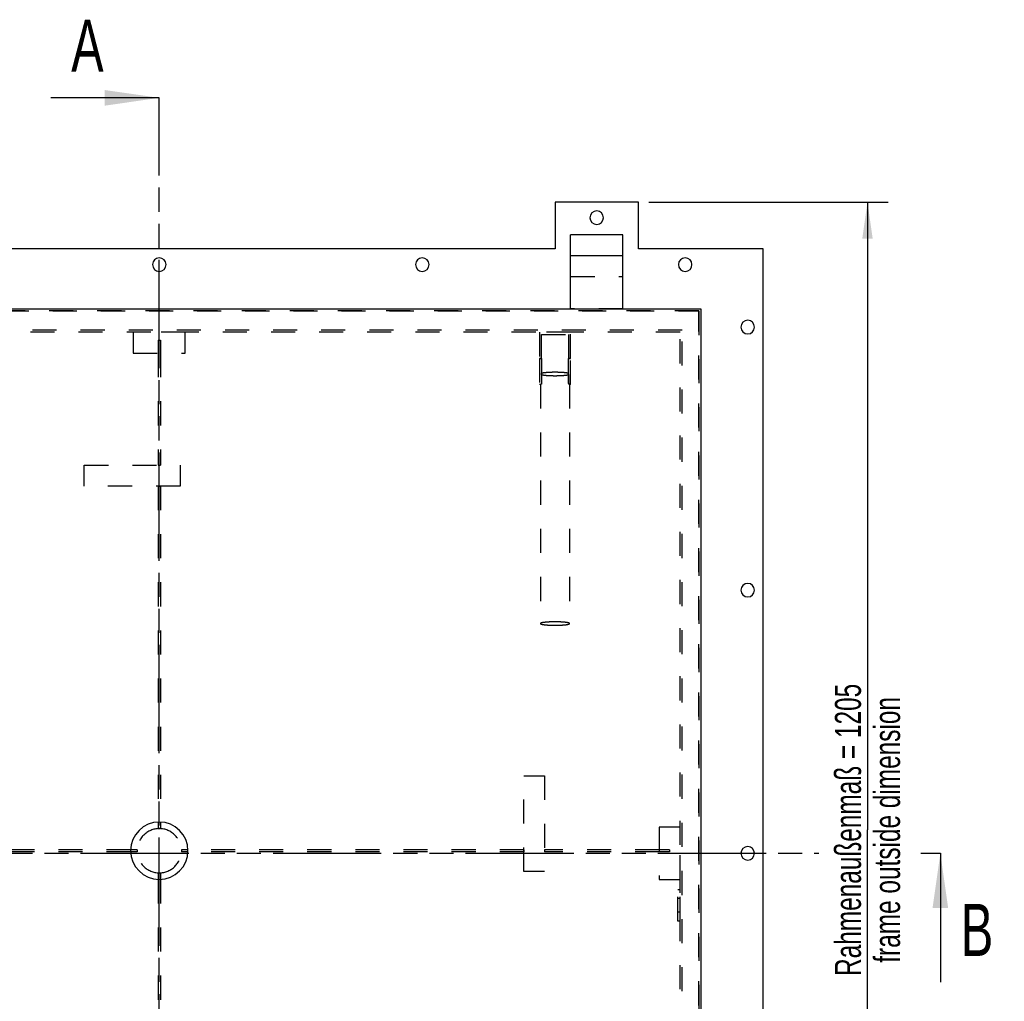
# Model space of a CAD drawing. Header units: millimetres. Extents: x 0 to 4200, y 0 to 2970.
# Tile 3 of 15: x 1008 to 1953, y 909 to 1851. Entities that reach past the tile are written whole.
import ezdxf

# ---------------------------------------------------------------- set-up
doc = ezdxf.new("R2010")
doc.units = ezdxf.units.MM
doc.header["$LTSCALE"] = 231
doc.linetypes.add('HIDDEN', pattern=[0.2, 0.1, -0.1])
doc.linetypes.add('PHANTOM', pattern=[0.8, 0.45, -0.05, 0.1, -0.05, 0.1, -0.05])
doc.layers.get('0').update_dxf_attribs({"linetype": 'CONTINUOUS'})
for name, color, linetype in [('005_AXIS', 7, 'CONTINUOUS'), ('050_DIMENSIONING', 7, 'CONTINUOUS'), ('DEFAULT_2', 8, 'HIDDEN'), ('HATCHING_BL0', 7, 'CONTINUOUS'), ('HATCHING_BL1', 7, 'CONTINUOUS')]:
    doc.layers.add(name, color=color, linetype=linetype)
doc.styles.get("Standard").update_dxf_attribs({"font": 'txt', "width": 0.7})
doc.dimstyles.new('DIMSTYLE_2', dxfattribs={"dimtxt": 25, "dimasz": 35, "dimexe": 2, "dimexo": 1, "dimtad": 1, "dimtxsty": 'Standard', "dimblk": '_FILLED', "dimblk1": '_FILLED', "dimblk2": '_FILLED', "dimcen": 0.09, "dimazin": 2, "dimtp": 1.2, "dimtm": 1.2, "dimtfac": 1, "dimtofl": 0, "dimtmove": 0, "dimatfit": 3, "dimldrblk": '_FILLED', "dimfxl": 1, "dimtolj": 1, "dimarcsym": 0})
doc.dimstyles.get("Standard").update_dxf_attribs({"dimtxt": 25, "dimasz": 35, "dimexe": 2, "dimexo": 1, "dimtad": 1, "dimtxsty": 'Standard', "dimblk": '_FILLED', "dimblk1": '_FILLED', "dimblk2": '_FILLED', "dimcen": 0.09, "dimazin": 2, "dimtol": 1, "dimtp": 0.01, "dimtm": 0.01, "dimtfac": 1, "dimtofl": 0, "dimtmove": 0, "dimatfit": 3, "dimldrblk": '_FILLED', "dimfxl": 1, "dimtolj": 1, "dimarcsym": 0})

# ---------------------------------------------------------------- blocks, each defined once
blk = doc.blocks.new('_FILLED')
at = {"color": 0, "linetype": 'ByBlock'}
blk.add_solid([(0, 0), (-1, 0.143), (-1, -0.143)], dxfattribs=at)
blk = doc.blocks.new('*D6')
at = {"layer": '050_DIMENSIONING', "color": 2, "linetype": 'Continuous', "transparency": 16777216}
for p, q in [((1611.74, 1676.4), (1841.74, 1676.4)), ((1821.74, 1676.4), (1821.74, 1073.9)), ((1821.74, 471.4), (1821.74, 1073.9)), ((1731.74, 471.4), (1841.74, 471.4))]:
    blk.add_line(p, q, dxfattribs=at)
at = {"layer": '050_DIMENSIONING', "color": 2, "linetype": 'Continuous', "transparency": 16777216, "xscale": 35, "yscale": 35, "zscale": 35}
for p, rotation in [((1821.74, 1676.4), 90), ((1821.74, 471.4), 270)]:
    blk.add_blockref('_FILLED', p, dxfattribs=dict(at, rotation=rotation))
at = {"layer": '050_DIMENSIONING', "color": 2, "linetype": 'Continuous', "transparency": 16777216, "insert": (1790.49, 1073.9), "char_height": 25, "width": 602.6786, "attachment_point": 2, "rotation": 90, "line_spacing_factor": 0.9}
blk.add_mtext('Rahmenaußenmaß = 1205\\Pframe outside dimension', dxfattribs=at)
blk = doc.blocks.new('XSEC_FILLED')
at = {"color": 0, "linetype": 'ByBlock'}
blk.add_solid([(0, 0), (-1, 0.143), (-1, -0.143)], dxfattribs=at)
blk = doc.blocks.new('HATCHING_BL0', base_point=(1176.74, 989.65))
at = {"layer": 'HATCHING_BL0', "color": 7, "linetype": 'PHANTOM'}
for p, q in [((511.74, 1051.4), (1775, 1051.4)), ((1873.05, 1051.4), (1891.74, 1051.4))]:
    blk.add_line(p, q, dxfattribs=at)
at = {"layer": 'HATCHING_BL0', "color": 7, "linetype": 'Continuous', "insert": (1911.38, 1002.9), "char_height": 50, "width": 58.9286, "attachment_point": 1, "line_spacing_factor": 0.9}
blk.add_mtext('B', dxfattribs=at)
at = {"layer": 'HATCHING_BL0', "color": 7, "linetype": 'Continuous'}
blk.add_leader([(1891.74, 1051.4), (1891.74, 927.9)], dimstyle='Standard', override={"dimasz": 52.5, "dimtad": 0, "dimldrblk": 'XSEC_FILLED'}, dxfattribs=at)
blk = doc.blocks.new('HATCHING_BL1', base_point=(1085.21, 1038.9))
at = {"layer": 'HATCHING_BL1', "color": 7, "linetype": 'PHANTOM'}
for p, q in [((1141.74, 1726.4), (1141.74, 1776.4)), ((1141.74, 408.19), (1141.74, 1726.4)), ((1141.74, 301.4), (1141.74, 325.41))]:
    blk.add_line(p, q, dxfattribs=at)
at = {"layer": 'HATCHING_BL1', "color": 7, "linetype": 'Continuous', "char_height": 50, "width": 64.2857, "attachment_point": 1, "line_spacing_factor": 0.9}
for insert in [(1057.1, 1851.4), (1048.33, 276.4)]:
    blk.add_mtext('A', dxfattribs=dict(at, insert=insert))
at = {"layer": 'HATCHING_BL1', "color": 7, "linetype": 'Continuous'}
for points in [[(1141.74, 1776.4), (1037.46, 1776.4)], [(1141.74, 301.4), (1028.69, 301.4)]]:
    blk.add_leader(points, dimstyle='Standard', override={"dimasz": 52.5, "dimtad": 0, "dimldrblk": 'XSEC_FILLED'}, dxfattribs=at)

msp = doc.modelspace()

# ---------------------------------------------------------------- linework, layer by layer
at = {"color": 7, "linetype": 'Continuous'}
for p, q in [((1521.738, 1676.398), (1521.738, 1631.398)), ((1601.738, 1676.398), (1521.738, 1676.398)), ((1601.738, 1631.398), (1601.738, 1676.398)), ((1536.738, 1624.898), (1536.738, 1644.898)), ((1586.738, 1644.898), (1536.738, 1644.898)), ((1586.738, 1624.898), (1586.738, 1644.898)), ((1521.738, 1631.398), (761.738, 1631.398)), ((1721.738, 1631.398), (1601.738, 1631.398)), ((1721.738, 471.398), (1721.738, 1631.398)), ((1536.738, 1573.898), (1536.738, 1624.898)), ((1586.738, 1573.898), (1586.738, 1624.898)), ((621.738, 1573.898), (1661.738, 1573.898)), ((1661.738, 1573.898), (1661.738, 533.898))]:
    msp.add_line(p, q, dxfattribs=at)
at = {"color": 9, "linetype": 'Continuous'}
msp.add_line((1586.738, 1624.898), (1536.738, 1624.898), dxfattribs=at)
at = {"color": 7, "linetype": 'Continuous'}
for start, end in [(0, 180), (180, 360)]:
    msp.add_arc((1561.738, 1661.398), 6.5, start, end, dxfattribs=at)
at = {"layer": '005_AXIS', "color": 8, "linetype": 'HIDDEN'}
for p, q in [((1639.738, 986.398), (1639.738, 1016.398)), ((1641.738, 1016.398), (1639.738, 1016.398)), ((1641.738, 986.398), (1641.738, 1016.398)), ((1641.738, 1007.898), (1639.738, 1007.898)), ((1639.738, 994.898), (1639.738, 1007.898)), ((1641.738, 994.898), (1641.738, 1007.898)), ((1641.738, 994.898), (1639.738, 994.898)), ((1641.738, 986.398), (1639.738, 986.398))]:
    msp.add_line(p, q, dxfattribs=at)
at = {"layer": '005_AXIS', "color": 7, "linetype": 'Continuous'}
for centre, radius, start, end in [((1141.738, 1616.398), 6.5, 0, 180), ((1394.238, 1616.398), 6.5, 0, 180), ((1646.738, 1616.398), 6.5, 0, 180), ((1141.738, 1616.398), 6.5, 180, 360), ((1394.238, 1616.398), 6.5, 180, 360), ((1646.738, 1616.398), 6.5, 180, 360), ((1706.738, 1556.398), 6.5, 0, 180), ((1706.738, 1556.398), 6.5, 180, 360), ((1706.738, 1303.898), 6.5, 0, 180), ((1706.738, 1303.898), 6.5, 180, 360), ((1141.738, 1053.898), 27.5, 90, 270), ((1141.738, 1053.898), 27.5, 270, 90), ((1706.738, 1051.398), 6.5, 0, 180), ((1706.738, 1051.398), 6.5, 180, 360)]:
    msp.add_arc(centre, radius, start, end, dxfattribs=at)
at = {"layer": '005_AXIS', "color": 8, "linetype": 'HIDDEN'}
for start, end in [(90, 270), (90, 270), (90, 270), (270, 90), (270, 90), (270, 90)]:
    msp.add_arc((1141.738, 1053.898), 21.2, start, end, dxfattribs=at)
at = {"layer": 'DEFAULT_2', "color": 8, "linetype": 'HIDDEN'}
for p, q in [((1536.738, 1604.898), (1586.738, 1604.898)), ((623.738, 1571.898), (1659.738, 1571.898)), ((1659.738, 1571.898), (623.738, 1571.898)), ((1586.738, 1573.898), (1536.738, 1573.898)), ((1659.738, 1571.898), (1659.738, 535.898)), ((1659.738, 535.898), (1659.738, 1571.898)), ((1643.738, 1553.398), (639.738, 1553.398)), ((1641.738, 1551.398), (641.738, 1551.398)), ((1166.738, 1551.398), (1116.738, 1551.398)), ((1116.738, 1551.398), (1116.738, 1531.398)), ((1166.738, 1531.398), (1166.738, 1551.398)), ((1536.738, 1551.398), (1506.738, 1551.398)), ((1506.738, 1551.398), (1506.738, 1526.398)), ((1536.738, 1526.398), (1536.738, 1551.398)), ((1641.738, 551.398), (1641.738, 1551.398)), ((1643.738, 549.398), (1643.738, 1553.398)), ((1140.738, 1543.898), (1142.738, 1543.898)), ((1140.738, 1543.898), (1140.738, 1531.398)), ((1142.738, 1543.898), (1142.738, 1531.398)), ((1508.738, 1526.398), (1508.738, 1549.398)), ((1508.738, 1549.398), (1534.738, 1549.398)), ((1534.738, 1549.398), (1534.738, 1526.398)), ((1116.738, 1531.398), (1166.738, 1531.398)), ((1140.738, 1531.398), (1140.738, 1423.898)), ((1142.738, 1531.398), (1142.738, 1423.898)), ((1508.738, 1526.398), (1506.738, 1526.398)), ((1506.738, 1526.398), (1506.738, 1501.398)), ((1506.738, 1526.398), (1508.738, 1526.398)), ((1508.738, 1526.398), (1508.738, 1512.001)), ((1536.738, 1526.398), (1534.738, 1526.398)), ((1534.738, 1512.001), (1534.738, 1526.398)), ((1534.738, 1526.398), (1536.738, 1526.398)), ((1536.738, 1501.398), (1536.738, 1526.398)), ((1508.738, 1510.795), (1508.738, 1512.001)), ((1508.738, 1512.001), (1508.738, 1502.206)), ((1508.738, 1510.795), (1508.738, 1501.737)), ((1534.738, 1510.795), (1534.738, 1512.001)), ((1534.738, 1502.206), (1534.738, 1512.001)), ((1534.738, 1510.795), (1534.738, 1501.737)), ((1507.738, 1501.398), (1506.738, 1501.398)), ((1507.738, 1501.425), (1507.738, 1271.898)), ((1507.786, 1501.398), (1507.738, 1501.398)), ((1535.738, 1501.398), (1535.69, 1501.398)), ((1535.738, 1501.425), (1535.738, 1271.898)), ((1536.738, 1501.398), (1535.738, 1501.398)), ((1069.738, 1423.898), (1161.738, 1423.898)), ((1069.738, 1403.898), (1069.738, 1423.898)), ((1140.738, 1423.898), (1142.738, 1423.898)), ((1161.738, 1423.898), (1161.738, 1403.898)), ((1161.738, 1403.898), (1069.738, 1403.898)), ((1140.738, 1403.898), (1142.738, 1403.898)), ((1140.738, 1403.898), (1140.738, 1081.372)), ((1142.738, 1403.898), (1142.738, 1081.372)), ((1491.738, 1125.898), (1511.738, 1125.898)), ((1491.738, 1033.898), (1491.738, 1125.898)), ((1511.738, 1125.898), (1511.738, 1033.898)), ((1140.738, 1081.372), (1140.738, 1075.098)), ((1142.738, 1081.372), (1142.738, 1075.098)), ((1140.738, 1075.098), (1142.738, 1075.098)), ((1621.738, 1076.398), (1621.738, 1026.398)), ((1641.738, 1076.398), (1621.738, 1076.398)), ((1641.738, 1026.398), (1641.738, 1076.398)), ((1114.262, 1054.898), (791.738, 1054.898)), ((1114.262, 1052.898), (791.738, 1052.898)), ((1120.538, 1054.898), (1114.262, 1054.898)), ((1120.538, 1052.898), (1114.262, 1052.898)), ((1120.538, 1054.898), (1120.538, 1052.898)), ((1162.938, 1054.898), (1162.938, 1052.898)), ((1169.214, 1054.898), (1162.938, 1054.898)), ((1169.214, 1052.898), (1162.938, 1052.898)), ((1491.738, 1054.898), (1169.214, 1054.898)), ((1491.738, 1052.898), (1169.214, 1052.898)), ((1491.738, 1054.898), (1491.738, 1052.898)), ((1511.738, 1054.898), (1511.738, 1052.898)), ((1621.738, 1054.898), (1511.738, 1054.898)), ((1621.738, 1052.898), (1511.738, 1052.898)), ((1631.738, 1054.898), (1621.738, 1054.898)), ((1631.738, 1052.898), (1621.738, 1052.898)), ((1631.738, 1054.898), (1631.738, 1052.898)), ((1140.738, 1032.698), (1142.738, 1032.698)), ((1140.738, 1032.698), (1140.738, 1026.424)), ((1142.738, 1032.698), (1142.738, 1026.424)), ((1511.738, 1033.898), (1491.738, 1033.898)), ((1140.738, 1026.424), (1140.738, 703.898)), ((1142.738, 1026.424), (1142.738, 703.898)), ((1621.738, 1026.398), (1641.738, 1026.398))]:
    msp.add_line(p, q, dxfattribs=at)
for points, knots in [([(1521.738, 1513.024), (1520.369, 1513.024), (1517.75, 1512.98), (1514.112, 1512.787), (1511.449, 1512.525), (1509.735, 1512.246), (1509.039, 1512.089), (1508.738, 1512.001)], [0, 0, 0, 0, 0.3142748, 0.6013126, 0.8364065, 0.9280908, 1, 1, 1, 1]), ([(1534.738, 1512.001), (1534.437, 1512.089), (1533.741, 1512.246), (1532.027, 1512.525), (1529.364, 1512.787), (1525.726, 1512.98), (1523.107, 1513.024), (1521.738, 1513.024)], [0, 0, 0, 0, 0.0719092, 0.1635935, 0.3986874, 0.6857252, 1, 1, 1, 1]), ([(1508.738, 1510.795), (1509.039, 1510.707), (1509.735, 1510.55), (1511.449, 1510.271), (1514.112, 1510.009), (1517.75, 1509.816), (1520.369, 1509.772), (1521.738, 1509.772)], [0, 0, 0, 0, 0.0719092, 0.1635935, 0.3986874, 0.6857252, 1, 1, 1, 1]), ([(1521.738, 1509.772), (1523.107, 1509.772), (1525.726, 1509.816), (1529.364, 1510.009), (1532.027, 1510.271), (1533.741, 1510.55), (1534.437, 1510.707), (1534.738, 1510.795)], [0, 0, 0, 0, 0.3142748, 0.6013126, 0.8364065, 0.9280908, 1, 1, 1, 1]), ([(1507.738, 1501.425), (1507.738, 1501.439), (1507.759, 1501.476), (1507.808, 1501.532), (1507.888, 1501.606), (1508.054, 1501.741), (1508.339, 1501.947), (1508.592, 1502.113), (1508.738, 1502.206)], [0, 0, 0, 0, 0.0336135, 0.0919741, 0.1771212, 0.2893346, 0.5936153, 1, 1, 1, 1]), ([(1507.786, 1501.398), (1507.774, 1501.398), (1507.752, 1501.397), (1507.738, 1501.417), (1507.738, 1501.425)], [0, 0, 0, 0, 0.607892, 1, 1, 1, 1]), ([(1508.738, 1501.737), (1508.623, 1501.688), (1508.417, 1501.601), (1508.142, 1501.493), (1507.941, 1501.426), (1507.829, 1501.398), (1507.786, 1501.398)], [0, 0, 0, 0, 0.3706295, 0.6629575, 0.8733172, 1, 1, 1, 1]), ([(1534.738, 1502.206), (1534.884, 1502.113), (1535.137, 1501.947), (1535.422, 1501.741), (1535.587, 1501.606), (1535.668, 1501.532), (1535.717, 1501.476), (1535.738, 1501.439), (1535.738, 1501.425)], [0, 0, 0, 0, 0.4063847, 0.7106654, 0.8228788, 0.9080259, 0.9663865, 1, 1, 1, 1]), ([(1535.69, 1501.398), (1535.647, 1501.398), (1535.535, 1501.426), (1535.334, 1501.493), (1535.059, 1501.601), (1534.853, 1501.688), (1534.738, 1501.737)], [0, 0, 0, 0, 0.1266828, 0.3370425, 0.6293705, 1, 1, 1, 1]), ([(1535.738, 1501.425), (1535.738, 1501.417), (1535.724, 1501.397), (1535.702, 1501.398), (1535.69, 1501.398)], [0, 0, 0, 0, 0.392108, 1, 1, 1, 1]), ([(1521.738, 1273.524), (1519.952, 1273.524), (1517.356, 1273.469), (1514.057, 1273.269), (1511.96, 1273.075), (1510.438, 1272.87), (1509.427, 1272.677), (1508.842, 1272.538), (1508.37, 1272.388), (1508.001, 1272.23), (1507.738, 1272.037), (1507.738, 1271.898)], [0, 0, 0, 0, 0.3755857, 0.5455471, 0.694907, 0.8181461, 0.8685692, 0.9109609, 0.9450654, 0.9708535, 1, 1, 1, 1]), ([(1507.738, 1271.898), (1507.738, 1271.759), (1508.001, 1271.565), (1508.37, 1271.408), (1508.842, 1271.258), (1509.427, 1271.119), (1510.438, 1270.926), (1511.96, 1270.721), (1514.057, 1270.527), (1517.356, 1270.327), (1519.952, 1270.272), (1521.738, 1270.272)], [0, 0, 0, 0, 0.0291465, 0.0549346, 0.0890391, 0.1314308, 0.1818539, 0.305093, 0.4544529, 0.6244143, 1, 1, 1, 1]), ([(1535.738, 1271.898), (1535.738, 1272.037), (1535.475, 1272.23), (1535.106, 1272.388), (1534.634, 1272.538), (1534.049, 1272.677), (1533.038, 1272.87), (1531.516, 1273.075), (1529.419, 1273.269), (1526.12, 1273.469), (1523.524, 1273.524), (1521.738, 1273.524)], [0, 0, 0, 0, 0.0291465, 0.0549346, 0.0890391, 0.1314308, 0.1818539, 0.305093, 0.4544529, 0.6244143, 1, 1, 1, 1]), ([(1521.738, 1270.272), (1523.524, 1270.272), (1526.12, 1270.327), (1529.419, 1270.527), (1531.516, 1270.721), (1533.038, 1270.926), (1534.049, 1271.119), (1534.634, 1271.258), (1535.106, 1271.408), (1535.475, 1271.565), (1535.738, 1271.759), (1535.738, 1271.898)], [0, 0, 0, 0, 0.3755857, 0.5455471, 0.694907, 0.8181461, 0.8685692, 0.9109609, 0.9450654, 0.9708535, 1, 1, 1, 1])]:
    msp.add_open_spline(points, degree=3, knots=knots, dxfattribs=at)

# ---------------------------------------------------------------- block references
at = {"layer": 'HATCHING_BL0'}
msp.add_blockref('HATCHING_BL0', (1176.738, 989.65), dxfattribs=at)
at = {"layer": 'HATCHING_BL1'}
msp.add_blockref('HATCHING_BL1', (1085.214, 1038.898), dxfattribs=at)

# ---------------------------------------------------------------- dimensions: what is measured, and where the dimension line sits
at = {"layer": '050_DIMENSIONING', "color": 2, "linetype": 'Continuous'}
dim = msp.add_linear_dim(base=(1821.738, 471.398), p1=(1610.738, 1676.398), p2=(1730.738, 471.398), angle=270, text='Rahmenaußenmaß = <>\\Pframe outside dimension', dimstyle='DIMSTYLE_2', dxfattribs=at)
dim.commit()
dim.dimension.update_dxf_attribs({"geometry": '*D6', "text_midpoint": (1821.738, 1073.898), "dimtype": 160})

doc.saveas('drawing.dxf')
